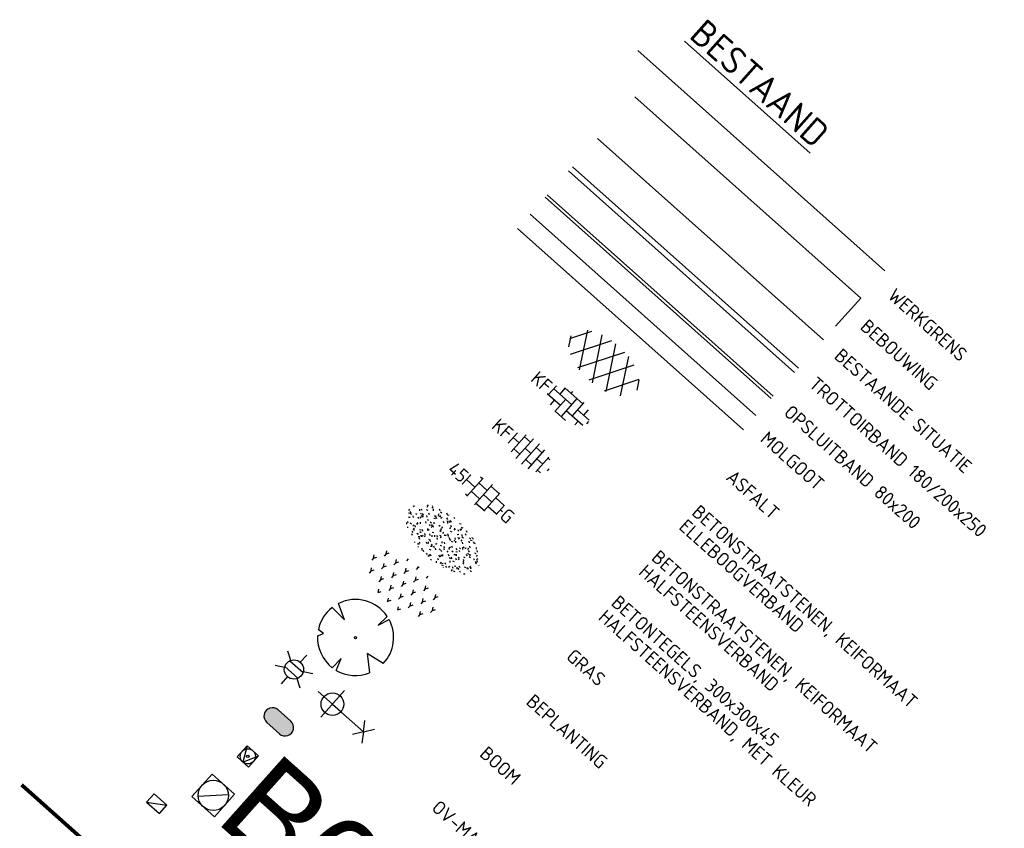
# Model space of a CAD drawing. Header units: metres. Extents: x 113080 to 114329, y 482672 to 483852.
# Tile 49 of 55: x 114221 to 114247, y 482729 to 482751. Entities that reach past the tile are written whole.
import ezdxf
from ezdxf.enums import TextEntityAlignment as Align

# ---------------------------------------------------------------- set-up
doc = ezdxf.new("R2018")
doc.units = ezdxf.units.M
doc.linetypes.add('VH-OPSLUITBAND_80X200', pattern=[14, 8, -2, 2, -2])
doc.linetypes.add('VW-1-1_STREEP', pattern=[2, 1, -1])
for name, color, linetype, lineweight in [('B-WE-GR-BEPLANTING-S', 252, 'Continuous', 25), ('B-WE-GR-BOOM-S', 252, 'Continuous', 25), ('B-WE-GR-GRAS-S', 252, 'Continuous', 25), ('B-WE-IE-MEUBILAIR_WEGMEUBILAIR_LICHTMAST-S', 252, 'Continuous', 25), ('B-WE-IE-MEUBILAIR_WEGMEUBILAIR_PARKEERMAATREGEL-S', 252, 'Continuous', 25), ('B-WE-IE-MEUBILAIR_WEGMEUBILAIR_VERKEERSBORD-S', 252, 'Continuous', 25), ('B-WE-OG-BEBOUWING-G', 252, 'Continuous', 35), ('B-WE-RI-GWA_RIOOLPUT_INSPECTIEPUT_BETON-S', 252, 'Continuous', 25), ('B-WE-RI-HWA_KOLK-S', 252, 'Continuous', 25), ('B-WE-VH-GOOT-G', 252, 'Continuous', 18), ('B-WE-VH-KANTOPSLUITING_OPSLUITBAND_80X200-G', 252, 'VH-OPSLUITBAND_80X200', 18), ('B-WE-VH-KANTOPSLUITING_VOORKANTBAND-G', 252, 'Continuous', 18), ('B-WE-VH-KANTVERHARDING-G', 252, 'Continuous', 18), ('B-WE-VH-VERHARDING_ASFALT-S', 252, 'Continuous', 25), ('B-WE-VH-VERHARDING_BETONSTRAATSTEEN-S', 252, 'Continuous', 25), ('B-WE-VH-VERHARDING_TEGEL-S', 252, 'Continuous', 25), ('B-WE-VW-MARKERING_LANGS_STREEP_11_010-G', 252, 'VW-1-1_STREEP', 13), ('X-XX-AL-TEKENBLAD-T18', 10, 'Continuous', 18), ('X-XX-AL-TEKENBLAD-T35', 7, 'Continuous', 35), ('X-XX-AL-WERKGRENS-G', 7, 'XX-WERKGRENS', 25)]:
    doc.layers.add(name, color=color, linetype=linetype, lineweight=lineweight)
doc.styles.add('NLCS-ISO', font='NLCS-ISO.ttf')
doc.styles.add('NLCS-ISO-M200-T18', font='NLCS-ISO.ttf', dxfattribs={"height": 0.36})
doc.styles.add('NLCS-ISO-M200-T35', font='NLCS-ISO.ttf', dxfattribs={"height": 0.7})
doc.styles.get("Standard").update_dxf_attribs({"font": 'NLCS-ISO.ttf'})
doc.linetypes.add('XX-WERKGRENS', pattern='A,0,[137,NLCS.SHX,S=0.5,R=0,X=0,Y=0],-30', length=30)

# ---------------------------------------------------------------- blocks, each defined once
blk = doc.blocks.new('SIE-WEG_PARKEERMAATREGEL_HUNNENBED')
blk.add_hatch(color=256).paths.add_polyline_path([(0.224, 0.225), (-0.224, 0.225, 1), (-0.224, -0.225), (0.224, -0.225, 1)])
at = {"flags": 128}
blk.add_lwpolyline([(0.224, -0.225, 1), (0.224, 0.225), (-0.224, 0.225, 1), (-0.224, -0.225)], format="xyb", close=True, dxfattribs=at)
blk = doc.blocks.new('B-SIE-WEG_VERKEERSBORD_PAAL-SO')
blk.add_lwpolyline([(-1, -1), (1, -1), (1, 1), (-1, 1)], close=True)
at = {"flags": 128}
blk.add_lwpolyline([(-1, 1), (0, -1), (1, 1)], close=True, dxfattribs=at)
for radius in [1, 0.171]:
    blk.add_circle((0, 0), radius)
at = {"lineweight": 30, "flags": 104}
blk.add_attdef('bordgegevens', text='', height=1.8, dxfattribs=at).set_placement((2.21, 3.21), align=Align.TOP_LEFT)
blk = doc.blocks.new('B-SIE-WEG_LICHTMAST_1UITHOUDER-SO')
for p, q in [((0, -2.42), (0, 2.33)), ((-5.5, 0), (-6.34, 1.24)), ((-5.5, 0), (-6.34, -1.24)), ((-5.5, 0), (-4.66, 1.24)), ((-1.5, 0), (-5.5, 0)), ((-5.5, 0), (-4.66, -1.24)), ((0, 0), (-1.49, 0)), ((0, 0), (2.52, 0))]:
    blk.add_line(p, q)
blk.add_circle((0, 0), 1.5)
at = {"style": 'NLCS-ISO'}
blk.add_attdef('TYPE', text='', height=1.8, dxfattribs=at).set_placement((0, 2.33), align=Align.BOTTOM_CENTER)
blk = doc.blocks.new('B-SIE-WEG_LICHTMAST-SO')
at = {"ltscale": 0.1}
for p, q in [((0, 1.27), (0, 2.53)), ((-1.1, 0.63), (-2.19, 1.27)), ((1.1, 0.63), (2.19, 1.27)), ((-1.1, -0.63), (-2.19, -1.27)), ((0, -1.27), (0, -2.53)), ((1.1, -0.63), (2.19, -1.27))]:
    blk.add_line(p, q, dxfattribs=at)
at = {"flags": 128}
for points in [[(-1.16, 0.5), (1.16, 0.5)], [(-1.16, -0.5), (1.16, -0.5)]]:
    blk.add_lwpolyline(points, dxfattribs=at)
at = {"ltscale": 0.1}
blk.add_circle((0, 0), 1.27, dxfattribs=at)
at = {"style": 'NLCS-ISO'}
blk.add_attdef('TYPE', text='', height=1.8, dxfattribs=at).set_placement((0, 2.53), align=Align.BOTTOM_CENTER)
blk = doc.blocks.new('B-SRI-KOLK_TROTTOIR-SO')
blk.add_line((-1.125, 0), (1.125, 1.5))
at = {"flags": 128}
blk.add_lwpolyline([(-1.125, 0), (1.125, 0), (1.125, 1.5), (-1.125, 1.5)], close=True, dxfattribs=at)
blk = doc.blocks.new('B-SRI-PUT_GWA-SO')
blk.add_line((-1.41, -1.41), (1.41, 1.41))
at = {"lineweight": -3, "flags": 128}
blk.add_lwpolyline([(2, -2), (2, 2), (-2, 2), (-2, -2)], close=True, dxfattribs=at)
at = {"lineweight": -3}
blk.add_circle((0, 0), 2, dxfattribs=at)
blk = doc.blocks.new('SGR-BOOM_08')
at = {"ltscale": 20, "flags": 128}
for points in [[(1.29, 4.87), (1.14, 3.21), (1.73, 4.73)], [(-4.95, 0.9), (-2.63, 0.79), (-4.68, 1.86)], [(5.03, -0.13), (2.56, -0.55), (4.49, -2.27)], [(-3.9, -3.19), (-3.5, -2.42), (-4.39, -2.47)], [(0.99, -4.94), (0.42, -3.33), (0.36, -5.02)]]:
    blk.add_lwpolyline(points, dxfattribs=at)
blk.add_lwpolyline([(5.03, -0.13, 0.321944), (1.73, 4.73, 0.321944)], format="xyb", dxfattribs=at)
blk.add_circle((0, 0), 0.15)
at = {"ltscale": 20}
for start, end in [(75.1844, 158.299), (169.749, 209.4302), (281.3601, 333.2046), (219.2667, 274.1068)]:
    blk.add_arc((0, 0), 5.03, start, end, dxfattribs=at)
blk = doc.blocks.new('SVH-ASFALT-SO')
at = {"ltscale": 0.1}
for p, q in [((-4.09, -2.05), (-1.23, 2.9)), ((0.57, -2.96), (-2.65, 2.62)), ((-2.18, -2.74), (1.09, 2.92)), ((2.69, -2.62), (-0.53, 2.96)), ((4.52, -1.79), (1.86, 2.81)), ((-5.55, -0.57), (-4.01, 2.09)), ((-1.82, -2.81), (-4.49, 1.81)), ((-0.01, -2.97), (3.14, 2.48)), ((2.47, -2.68), (4.89, 1.5)), ((5.65, 0.25), (4.96, 1.43)), ((-4.9, -1.48), (-5.64, -0.2))]:
    blk.add_line(p, q, dxfattribs=at)
at = {"style": 'NLCS-ISO'}
blk.add_attdef('KLEUR', text='', height=1.8, dxfattribs=at).set_placement((7.3, 0), align=Align.MIDDLE_LEFT)
at = {"style": 'NLCS-ISO', "flags": 1}
blk.add_attdef('FUNCTIE', text='', height=1.8, dxfattribs=at).set_placement((-2.07, -6.33), align=Align.MIDDLE_CENTER)
blk = doc.blocks.new('SVH-BSS_KEIFORMAAT_HALFST_KL-SO')
for p, q in [((-2.1, -1.59), (-2.1, 1.42)), ((-1.05, -1.83), (-1.05, 1.66)), ((0, -1.88), (0, 1.71)), ((1.05, -1.75), (1.05, 1.58)), ((-3.15, -1), (-3.15, 0.83)), ((-3.15, 0), (-2.1, 0)), ((-2.1, 1.05), (-1.05, 1.05)), ((-1.05, 0), (0, 0)), ((0, 1.05), (1.05, 1.05)), ((1.05, 0), (2.1, 0)), ((2.1, -1.4), (2.1, 1.22)), ((2.1, 1.05), (2.41, 1.05)), ((3.15, -0.26), (3.15, 0.09)), ((3.15, 0), (3.16, 0)), ((-2.1, -1.05), (-1.05, -1.05)), ((0, -1.05), (1.05, -1.05)), ((2.1, -1.05), (2.64, -1.05))]:
    blk.add_line(p, q)
at = {"style": 'NLCS-ISO'}
blk.add_attdef('FORMAAT', text='', height=1.8, dxfattribs=at).set_placement((-3.62, -0.09), align=Align.MIDDLE_RIGHT)
blk.add_attdef('KLEUR', text='', height=1.8, dxfattribs=at).set_placement((3.17, -0.09), align=Align.MIDDLE_LEFT)
at = {"style": 'NLCS-ISO', "flags": 1}
blk.add_attdef('FUNCTIE', text='', height=1.8, dxfattribs=at).set_placement((0.12, -3.58), align=Align.MIDDLE_CENTER)
blk = doc.blocks.new('SVH-TEGEL_300X300_DUN_HALFST_KL-SO')
for p, q in [((-1.84, 1.5), (-1.5, 1.5)), ((-1.5, -1.6), (-1.5, 1.6)), ((0, -1.78), (0, 1.78)), ((0, 1.5), (1.5, 1.5)), ((1.5, -1.6), (1.5, 1.6)), ((-3.08, 0.75), (-3, 0.75)), ((-3, -0.83), (-3, 0.83)), ((-3, 0), (-1.5, 0)), ((-1.5, 0.75), (0, 0.75)), ((0, 0), (1.5, 0)), ((1.5, 0.75), (3, 0.75)), ((3, -0.83), (3, 0.83)), ((3, 0), (3.39, 0)), ((-3.08, -0.75), (-3, -0.75)), ((-1.5, -0.75), (0, -0.75)), ((1.5, -0.75), (3, -0.75)), ((-1.84, -1.5), (-1.5, -1.5)), ((0, -1.5), (1.5, -1.5))]:
    blk.add_line(p, q)
at = {"style": 'NLCS-ISO'}
blk.add_attdef('FORMAAT', text='', height=1.8, dxfattribs=at).set_placement((-3.18, 0), align=Align.MIDDLE_RIGHT)
blk.add_attdef('KLEUR', text='', height=1.8, dxfattribs=at).set_placement((3.49, 0), align=Align.MIDDLE_LEFT)
at = {"style": 'NLCS-ISO', "flags": 1}
blk.add_attdef('FUNCTIE', text='', height=1.8, dxfattribs=at).set_placement((0.12, -3.58), align=Align.MIDDLE_CENTER)
blk = doc.blocks.new('SGR-GRAS_01-SO')
at = {"ltscale": 0.1}
for p, q in [((-0.939, 0.84), (-1.004, 0.878)), ((-0.576, 0.919), (-0.64, 0.957)), ((-0.562, 0.919), (-0.509, 0.972)), ((-0.212, 0.998), (-0.269, 1.031)), ((0.073, 0.993), (0.138, 1.031)), ((0.239, 0.923), (0.312, 0.942)), ((0.317, 0.814), (0.304, 0.888)), ((0.594, 0.925), (0.522, 0.945)), ((0.912, 0.894), (0.907, 0.925)), ((1.012, 0.869), (0.947, 0.906)), ((-1.448, 0.644), (-1.521, 0.664)), ((-1.469, 0.576), (-1.482, 0.65)), ((-1.427, 0.476), (-1.354, 0.496)), ((-1.302, 0.761), (-1.324, 0.774)), ((-1.284, 0.684), (-1.278, 0.759)), ((-1.154, 0.647), (-1.207, 0.7)), ((-0.968, 0.512), (-0.915, 0.565)), ((-0.893, 0.496), (-0.965, 0.515)), ((-0.923, 0.418), (-0.858, 0.456)), ((-0.892, 0.812), (-0.817, 0.812)), ((-0.873, 0.655), (-0.886, 0.729)), ((-0.871, 0.625), (-0.799, 0.644)), ((-0.804, 0.474), (-0.869, 0.511)), ((-0.73, 0.647), (-0.783, 0.7)), ((-0.689, 0.607), (-0.682, 0.682)), ((-0.441, 0.553), (-0.506, 0.59)), ((-0.427, 0.785), (-0.499, 0.804)), ((-0.425, 0.706), (-0.36, 0.743)), ((-0.305, 0.647), (-0.358, 0.7)), ((-0.317, 0.812), (-0.242, 0.812)), ((-0.316, 0.774), (-0.244, 0.793)), ((-0.278, 0.735), (-0.291, 0.809)), ((-0.078, 0.632), (-0.143, 0.669)), ((-0.093, 0.53), (-0.087, 0.604)), ((-0.002, 0.47), (0.071, 0.489)), ((0.128, 0.636), (0.056, 0.656)), ((0.119, 0.647), (0.066, 0.7)), ((0.286, 0.711), (0.221, 0.748)), ((0.258, 0.812), (0.333, 0.812)), ((0.322, 0.565), (0.375, 0.618)), ((0.429, 0.477), (0.494, 0.514)), ((0.543, 0.647), (0.49, 0.7)), ((0.502, 0.452), (0.509, 0.527)), ((0.554, 0.619), (0.626, 0.638)), ((0.649, 0.79), (0.584, 0.827)), ((0.684, 0.487), (0.611, 0.507)), ((0.784, 0.423), (0.719, 0.461)), ((0.833, 0.812), (0.908, 0.812)), ((0.967, 0.647), (0.914, 0.7)), ((0.927, 0.764), (0.992, 0.802)), ((1.15, 0.777), (1.077, 0.796)), ((1.147, 0.502), (1.082, 0.54)), ((1.098, 0.375), (1.104, 0.45)), ((1.109, 0.767), (1.182, 0.787)), ((1.392, 0.647), (1.339, 0.7)), ((1.424, 0.463), (1.496, 0.483)), ((1.51, 0.581), (1.445, 0.619)), ((1.607, 0.407), (1.594, 0.481)), ((-1.964, -0.07), (-1.977, 0.004)), ((-1.93, 0.188), (-1.925, 0.244)), ((-1.893, 0.237), (-1.921, 0.253)), ((-1.668, 0.023), (-1.595, 0.043)), ((-1.596, 0.241), (-1.649, 0.294)), ((-1.53, 0.316), (-1.595, 0.353)), ((-1.517, 0.187), (-1.442, 0.187)), ((-1.358, 0.206), (-1.431, 0.226)), ((-1.421, 0.131), (-1.356, 0.168)), ((-1.369, 0.009), (-1.382, 0.083)), ((-1.375, 0.106), (-1.322, 0.159)), ((-1.334, 0.111), (-1.328, 0.186)), ((-1.167, 0.395), (-1.232, 0.432)), ((-1.172, 0.241), (-1.225, 0.294)), ((-1.112, 0.172), (-1.04, 0.192)), ((-1.032, 0.028), (-1.097, 0.066)), ((-0.942, 0.187), (-0.867, 0.187)), ((-0.803, 0.057), (-0.875, 0.077)), ((-0.747, 0.241), (-0.8, 0.294)), ((-0.773, 0.089), (-0.786, 0.163)), ((-0.739, 0.034), (-0.732, 0.109)), ((-0.669, 0.107), (-0.734, 0.145)), ((-0.557, 0.321), (-0.485, 0.34)), ((-0.337, 0.347), (-0.41, 0.366)), ((-0.323, 0.241), (-0.376, 0.294)), ((-0.306, 0.186), (-0.371, 0.224)), ((-0.367, 0.187), (-0.292, 0.187)), ((-0.243, 0.017), (-0.17, 0.036)), ((-0.178, 0.169), (-0.191, 0.242)), ((-0.143, -0.043), (-0.137, 0.032)), ((-0.085, 0.159), (-0.032, 0.212)), ((-0.069, 0.189), (-0.004, 0.227)), ((0.057, 0.265), (-0.008, 0.303)), ((0.101, 0.241), (0.048, 0.294)), ((0.218, 0.198), (0.146, 0.217)), ((0.208, 0.187), (0.283, 0.187)), ((0.313, 0.166), (0.385, 0.185)), ((0.42, 0.344), (0.355, 0.382)), ((0.417, 0.248), (0.404, 0.322)), ((0.526, 0.241), (0.472, 0.294)), ((0.555, -0.022), (0.49, 0.015)), ((0.774, 0.049), (0.701, 0.069)), ((0.783, 0.187), (0.858, 0.187)), ((0.918, 0.057), (0.853, 0.094)), ((0.868, 0.315), (0.941, 0.334)), ((0.95, 0.241), (0.897, 0.294)), ((1.012, 0.328), (0.999, 0.402)), ((1.239, 0.338), (1.167, 0.358)), ((1.183, 0.011), (1.255, 0.03)), ((1.206, 0.212), (1.259, 0.265)), ((1.282, 0.136), (1.217, 0.173)), ((1.283, 0.248), (1.348, 0.286)), ((1.374, 0.241), (1.321, 0.294)), ((1.358, 0.187), (1.433, 0.187)), ((1.645, 0.215), (1.58, 0.252)), ((1.693, 0.298), (1.7, 0.373)), ((1.795, 0.19), (1.722, 0.209)), ((1.738, 0.159), (1.81, 0.179)), ((1.798, 0.241), (1.745, 0.294)), ((1.933, 0.187), (1.948, 0.187)), ((-1.918, -0.157), (-1.854, -0.119)), ((-1.824, -0.083), (-1.897, -0.064)), ((-1.759, -0.13), (-1.823, -0.092)), ((-1.782, -0.301), (-1.729, -0.248)), ((-1.613, -0.166), (-1.667, -0.113)), ((-1.395, -0.051), (-1.46, -0.013)), ((-1.385, -0.462), (-1.378, -0.387)), ((-1.353, -0.281), (-1.281, -0.261)), ((-1.269, -0.232), (-1.341, -0.212)), ((-1.261, -0.417), (-1.326, -0.38)), ((-1.189, -0.166), (-1.242, -0.113)), ((-1.065, -0.386), (-1, -0.348)), ((-0.897, -0.338), (-0.962, -0.301)), ((-0.765, -0.166), (-0.818, -0.113)), ((-0.798, -0.132), (-0.726, -0.112)), ((-0.713, -0.381), (-0.786, -0.361)), ((-0.674, -0.477), (-0.687, -0.403)), ((-0.534, -0.259), (-0.599, -0.222)), ((-0.567, -0.098), (-0.502, -0.061)), ((-0.491, -0.248), (-0.438, -0.195)), ((-0.484, -0.436), (-0.411, -0.416)), ((-0.341, -0.166), (-0.394, -0.113)), ((-0.248, -0.091), (-0.32, -0.072)), ((-0.171, -0.18), (-0.236, -0.143)), ((-0.078, -0.398), (-0.091, -0.324)), ((0.084, -0.166), (0.031, -0.113)), ((0.072, -0.287), (0.144, -0.268)), ((0.192, -0.101), (0.127, -0.064)), ((0.308, -0.24), (0.235, -0.221)), ((0.327, -0.468), (0.262, -0.43)), ((0.287, -0.327), (0.352, -0.289)), ((0.452, -0.12), (0.459, -0.046)), ((0.508, -0.166), (0.455, -0.113)), ((0.517, -0.318), (0.504, -0.244)), ((0.69, -0.389), (0.625, -0.351)), ((0.627, -0.138), (0.7, -0.119)), ((0.785, -0.039), (0.85, -0.002)), ((0.863, -0.389), (0.791, -0.37)), ((0.799, -0.195), (0.852, -0.142)), ((0.932, -0.166), (0.879, -0.113)), ((0.942, -0.442), (1.014, -0.423)), ((1.053, -0.31), (0.988, -0.272)), ((1.048, -0.198), (1.054, -0.123)), ((1.112, -0.239), (1.099, -0.165)), ((1.329, -0.1), (1.256, -0.08)), ((1.356, -0.166), (1.303, -0.113)), ((1.416, -0.231), (1.351, -0.193)), ((1.497, -0.293), (1.569, -0.274)), ((1.639, -0.268), (1.704, -0.231)), ((1.643, -0.275), (1.65, -0.2)), ((1.707, -0.159), (1.694, -0.085)), ((1.779, -0.152), (1.715, -0.114)), ((1.781, -0.166), (1.728, -0.113)), ((1.884, -0.248), (1.812, -0.229)), ((-1.624, -0.496), (-1.689, -0.459)), ((-1.631, -0.572), (-1.684, -0.519)), ((-1.567, -0.438), (-1.492, -0.438)), ((-1.535, -0.657), (-1.498, -0.636)), ((-1.269, -0.557), (-1.282, -0.483)), ((-1.207, -0.572), (-1.26, -0.519)), ((-1.179, -0.67), (-1.252, -0.651)), ((-1.126, -0.784), (-1.191, -0.746)), ((-1.039, -0.585), (-0.967, -0.565)), ((-0.992, -0.438), (-0.917, -0.438)), ((-0.898, -0.654), (-0.845, -0.601)), ((-0.783, -0.572), (-0.836, -0.519)), ((-0.763, -0.705), (-0.828, -0.667)), ((-0.789, -0.539), (-0.782, -0.464)), ((-0.709, -0.902), (-0.644, -0.864)), ((-0.624, -0.819), (-0.696, -0.799)), ((-0.399, -0.626), (-0.464, -0.588)), ((-0.417, -0.438), (-0.342, -0.438)), ((-0.358, -0.572), (-0.411, -0.519)), ((-0.158, -0.529), (-0.23, -0.51)), ((-0.211, -0.614), (-0.146, -0.577)), ((-0.193, -0.616), (-0.187, -0.541)), ((-0.169, -0.74), (-0.097, -0.72)), ((-0.036, -0.547), (-0.101, -0.509)), ((0.066, -0.572), (0.013, -0.519)), ((0.158, -0.438), (0.233, -0.438)), ((0.397, -0.678), (0.325, -0.659)), ((0.386, -0.591), (0.459, -0.572)), ((0.393, -0.601), (0.446, -0.548)), ((0.462, -0.834), (0.397, -0.797)), ((0.402, -0.693), (0.409, -0.618)), ((0.49, -0.572), (0.437, -0.519)), ((0.617, -0.884), (0.604, -0.81)), ((0.643, -0.843), (0.708, -0.806)), ((0.733, -0.438), (0.808, -0.438)), ((0.825, -0.755), (0.76, -0.718)), ((0.914, -0.572), (0.861, -0.519)), ((0.953, -0.827), (0.88, -0.808)), ((0.998, -0.77), (1.004, -0.696)), ((1.188, -0.676), (1.123, -0.639)), ((1.141, -0.556), (1.206, -0.518)), ((1.212, -0.805), (1.199, -0.731)), ((1.256, -0.746), (1.328, -0.727)), ((1.339, -0.572), (1.286, -0.519)), ((1.308, -0.438), (1.383, -0.438)), ((1.419, -0.538), (1.346, -0.518)), ((1.551, -0.597), (1.486, -0.56)), ((1.684, -0.547), (1.736, -0.495)), ((1.713, -0.522), (1.71, -0.519)), ((-0.836, -0.943), (-0.853, -0.926)), ((-0.725, -0.889), (-0.652, -0.869)), ((-0.582, -0.994), (-0.587, -0.97)), ((-0.376, -0.979), (-0.429, -0.926)), ((-0.265, -0.992), (-0.33, -0.955)), ((-0.068, -0.968), (-0.141, -0.948)), ((-0.014, -1.008), (0.039, -0.955)), ((0.048, -0.979), (-0.005, -0.926)), ((0.021, -0.964), (0.008, -0.89)), ((0.099, -0.913), (0.034, -0.876)), ((0.172, -1.037), (0.218, -1.024)), ((0.472, -0.979), (0.419, -0.926)), ((0.701, -0.895), (0.773, -0.876)), ((0.856, -0.938), (0.844, -0.926))]:
    blk.add_line(p, q, dxfattribs=at)
at = {"ltscale": 0.1, "style": 'NLCS-ISO'}
blk.add_attdef('TYPE', text='', height=0.5, dxfattribs=at).set_placement((3.471, -0.016), align=Align.MIDDLE_CENTER)
blk = doc.blocks.new('SGR-BEPLANTING_SOORT_01-SO')
for p, q in [((-0.577, 0.993), (-0.577, 0.875)), ((0, 1), (-0.022, 1.038)), ((0, 1), (0.022, 1.038)), ((0, 1), (0, 0.875)), ((0.577, 0.992), (0.577, 0.875)), ((-1.443, 0.5), (-1.516, 0.625)), ((-1.443, 0.5), (-1.371, 0.625)), ((-1.443, 0.5), (-1.443, 0.375)), ((-0.866, 0.5), (-0.938, 0.625)), ((-0.866, 0.5), (-0.794, 0.625)), ((-0.866, 0.5), (-0.866, 0.375)), ((-0.289, 0.5), (-0.361, 0.625)), ((-0.289, 0.5), (-0.217, 0.625)), ((-0.289, 0.5), (-0.289, 0.375)), ((0.289, 0.5), (0.217, 0.625)), ((0.289, 0.5), (0.361, 0.625)), ((0.289, 0.5), (0.289, 0.375)), ((0.866, 0.5), (0.794, 0.625)), ((0.866, 0.5), (0.938, 0.625)), ((0.866, 0.5), (0.866, 0.375)), ((1.443, 0.5), (1.371, 0.625)), ((1.443, 0.5), (1.516, 0.625)), ((1.443, 0.5), (1.443, 0.375)), ((-1.732, 0), (-1.804, 0.125)), ((-1.732, 0), (-1.66, 0.125)), ((-1.732, 0), (-1.732, -0.125)), ((-1.155, 0), (-1.227, 0.125)), ((-1.155, 0), (-1.083, 0.125)), ((-1.155, 0), (-1.155, -0.125)), ((-0.577, 0), (-0.65, 0.125)), ((-0.577, 0), (-0.505, 0.125)), ((-0.577, 0), (-0.577, -0.125)), ((0, 0), (-0.072, 0.125)), ((0, 0), (0.072, 0.125)), ((0, 0), (0, -0.125)), ((0.577, 0), (0.505, 0.125)), ((0.577, 0), (0.65, 0.125)), ((0.577, 0), (0.577, -0.125)), ((1.155, 0), (1.083, 0.125)), ((1.155, 0), (1.227, 0.125)), ((1.155, 0), (1.155, -0.125)), ((1.732, 0), (1.66, 0.125)), ((1.732, 0), (1.804, 0.125)), ((1.732, 0), (1.732, -0.125)), ((-1.443, -0.5), (-1.516, -0.375)), ((-1.443, -0.5), (-1.371, -0.375)), ((-0.866, -0.5), (-0.938, -0.375)), ((-0.866, -0.5), (-0.794, -0.375)), ((-0.289, -0.5), (-0.361, -0.375)), ((-0.289, -0.5), (-0.217, -0.375)), ((0.289, -0.5), (0.217, -0.375)), ((0.289, -0.5), (0.361, -0.375)), ((0.866, -0.5), (0.794, -0.375)), ((0.866, -0.5), (0.938, -0.375)), ((1.443, -0.5), (1.371, -0.375)), ((1.443, -0.5), (1.516, -0.375)), ((-1.443, -0.5), (-1.443, -0.625)), ((-0.866, -0.5), (-0.866, -0.625)), ((-0.289, -0.5), (-0.289, -0.625)), ((0.289, -0.5), (0.289, -0.625)), ((0.866, -0.5), (0.866, -0.625)), ((1.443, -0.5), (1.443, -0.625)), ((-0.581, -0.994), (-0.65, -0.875)), ((-0.574, -0.995), (-0.505, -0.875)), ((0, -1), (-0.072, -0.875)), ((0, -1), (0.072, -0.875)), ((0, -1), (0, -1.039)), ((0.574, -0.994), (0.505, -0.875)), ((0.582, -0.993), (0.65, -0.875))]:
    blk.add_line(p, q)
at = {"style": 'NLCS-ISO'}
blk.add_attdef('TYPE', text='', height=0.5, dxfattribs=at).set_placement((3.471, -0.016), align=Align.MIDDLE_CENTER)
blk = doc.blocks.new('SVH-BSS_KEIFORMAAT_ELLEBOOG_KL-SO')
for p, q in [((-1.87, 1.5), (-1.87, 0.39)), ((-1.87, 1.44), (1.28, 1.44)), ((-0.82, 1.75), (-0.82, 1.44)), ((0.23, 1.44), (0.23, -1.71)), ((1.28, 1.67), (1.28, -0.66)), ((2.33, 1.31), (2.33, 0.39)), ((-2.92, 0.92), (-2.92, -0.66)), ((-2.92, 0.39), (0.23, 0.39)), ((-0.82, 0.39), (-0.82, -1.75)), ((1.28, 0.39), (3.32, 0.39)), ((3.38, 0.18), (3.38, -0.18)), ((-3.16, -0.66), (-0.82, -0.66)), ((-1.87, -0.66), (-1.87, -1.5)), ((0.23, -0.66), (3.16, -0.66)), ((2.33, -0.66), (2.33, -1.31)), ((-0.82, -1.71), (1.03, -1.71))]:
    blk.add_line(p, q)
at = {"style": 'NLCS-ISO'}
blk.add_attdef('FORMAAT', text='', height=1.8, dxfattribs=at).set_placement((-3.39, 0), align=Align.MIDDLE_RIGHT)
blk.add_attdef('KLEUR', text='', height=1.8, dxfattribs=at).set_placement((3.39, 0), align=Align.MIDDLE_LEFT)
at = {"style": 'NLCS-ISO', "flags": 1}
blk.add_attdef('FUNCTIE', text='', height=1.8, dxfattribs=at).set_placement((0.12, -3.58), align=Align.MIDDLE_CENTER)

msp = doc.modelspace()

# ---------------------------------------------------------------- linework, layer by layer
at = {"layer": 'B-WE-OG-BEBOUWING-G', "flags": 128}
msp.add_lwpolyline([(114237.455, 482748.598), (114243.427, 482743.275), (114242.762, 482742.529)], dxfattribs=at)
at = {"layer": 'B-WE-VH-GOOT-G', "flags": 128}
for points in [[(114234.686, 482745.491), (114240.658, 482740.168)], [(114234.353, 482745.118), (114240.325, 482739.795)]]:
    msp.add_lwpolyline(points, dxfattribs=at)
at = {"layer": 'B-WE-VH-KANTOPSLUITING_OPSLUITBAND_80X200-G', "flags": 128}
msp.add_lwpolyline([(114235.087, 482745.942), (114241.06, 482740.619)], dxfattribs=at)
at = {"layer": 'B-WE-VH-KANTOPSLUITING_VOORKANTBAND-G', "flags": 128}
for points in [[(114235.706, 482746.636), (114241.678, 482741.313)], [(114235.806, 482746.748), (114241.778, 482741.425)], [(114235.141, 482746.002), (114241.113, 482740.679)]]:
    msp.add_lwpolyline(points, dxfattribs=at)
at = {"layer": 'B-WE-VH-KANTVERHARDING-G', "flags": 128}
msp.add_lwpolyline([(114236.472, 482747.495), (114242.444, 482742.172)], dxfattribs=at)
at = {"layer": 'B-WE-VW-MARKERING_LANGS_STREEP_11_010-G', "ltscale": 5, "const_width": 0.1, "flags": 128}
msp.add_lwpolyline([(114221.246, 482730.412), (114227.218, 482725.089)], dxfattribs=at)
at = {"layer": 'X-XX-AL-WERKGRENS-G', "ltscale": 0.2, "flags": 128}
msp.add_lwpolyline([(114244.068, 482743.995), (114237.534, 482749.818)], dxfattribs=at)

# ---------------------------------------------------------------- block references
at = {"layer": 'B-WE-GR-BEPLANTING-S', "xscale": 0.6000000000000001, "yscale": 0.6000000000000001, "zscale": 0.6000000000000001, "rotation": 318.2896731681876}
msp.add_blockref('SGR-BEPLANTING_SOORT_01-SO', (114231.328, 482735.712), dxfattribs=at)
at = {"layer": 'B-WE-GR-BOOM-S', "xscale": 0.2, "yscale": 0.2, "zscale": 0.2, "rotation": 318.2896731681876}
msp.add_blockref('SGR-BOOM_08', (114230.073, 482734.304), dxfattribs=at)
at = {"layer": 'B-WE-GR-GRAS-S', "xscale": 0.6000000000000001, "yscale": 0.6000000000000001, "zscale": 0.6000000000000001, "rotation": 318.2896731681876}
msp.add_blockref('SGR-GRAS_01-SO', (114232.392, 482736.906), dxfattribs=at)
at = {"layer": 'B-WE-IE-MEUBILAIR_WEGMEUBILAIR_LICHTMAST-S', "xscale": 0.2, "yscale": 0.2, "zscale": 0.2}
for name, p, rotation in [('B-SIE-WEG_LICHTMAST-SO', (114228.445, 482733.46), 318.2896731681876), ('B-SIE-WEG_LICHTMAST_1UITHOUDER-SO', (114229.462, 482732.544), 138.2896731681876)]:
    msp.add_blockref(name, p, dxfattribs=dict(at, rotation=rotation))
at = {"layer": 'B-WE-IE-MEUBILAIR_WEGMEUBILAIR_PARKEERMAATREGEL-S', "rotation": 318.289673}
msp.add_blockref('SIE-WEG_PARKEERMAATREGEL_HUNNENBED', (114228.045, 482732.077), dxfattribs=at)
at = {"layer": 'B-WE-IE-MEUBILAIR_WEGMEUBILAIR_VERKEERSBORD-S'}
ref = msp.add_blockref('B-SIE-WEG_VERKEERSBORD_PAAL-SO', (114227.228, 482731.164), dxfattribs=dict(at, xscale=0.2, yscale=0.2, zscale=0.2, rotation=318.2896731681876))
lines = msp.add_mtext('B06', dxfattribs={"layer": '0', "insert": (114227.985, 482731.349), "char_height": 2.5, "attachment_point": 1, "rotation": 318.2897})
ref.add_attrib('bordgegevens', '', (114227.985, 482731.349), dxfattribs={"flags": 18}).embed_mtext(lines)
at = {"layer": 'B-WE-RI-GWA_RIOOLPUT_INSPECTIEPUT_BETON-S', "xscale": 0.2, "yscale": 0.2, "zscale": 0.2, "rotation": 318.2896731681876}
msp.add_blockref('B-SRI-PUT_GWA-SO', (114226.312, 482730.132), dxfattribs=at)
at = {"layer": 'B-WE-RI-HWA_KOLK-S', "xscale": 0.2, "yscale": 0.2, "zscale": 0.2, "rotation": 318.2894521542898}
msp.add_blockref('B-SRI-KOLK_TROTTOIR-SO', (114224.72, 482729.801), dxfattribs=at)
at = {"layer": 'B-WE-VH-VERHARDING_ASFALT-S', "xscale": 0.2, "yscale": 0.2, "zscale": 0.2, "rotation": 318.289673}
msp.add_blockref('SVH-ASFALT-SO', (114236.642, 482741.557), dxfattribs=at)
at = {"layer": 'B-WE-VH-VERHARDING_BETONSTRAATSTEEN-S'}
ref = msp.add_blockref('SVH-BSS_KEIFORMAAT_ELLEBOOG_KL-SO', (114235.698, 482740.433), dxfattribs=dict(at, xscale=0.2, yscale=0.2, zscale=0.2, rotation=318.291678))
ref.add_attrib('FORMAAT', 'KF', dxfattribs={"layer": '0', "height": 0.36, "rotation": 318.2917, "style": 'NLCS-ISO'}).set_placement((114235.191, 482740.884), align=Align.MIDDLE_RIGHT)
ref = msp.add_blockref('SVH-BSS_KEIFORMAAT_HALFST_KL-SO', (114234.711, 482739.168), dxfattribs=dict(at, xscale=0.2, yscale=0.2, zscale=0.2, rotation=318.289673))
ref.add_attrib('FORMAAT', 'KF', dxfattribs={"layer": '0', "height": 0.36, "rotation": 318.2897, "style": 'NLCS-ISO'}).set_placement((114234.159, 482739.637), align=Align.MIDDLE_RIGHT)
at = {"layer": 'B-WE-VH-VERHARDING_TEGEL-S', "color": 140, "true_color": 0x00bfff, "xscale": 0.2, "yscale": 0.2, "zscale": 0.2, "rotation": 318.289673}
msp.add_blockref('SVH-TEGEL_300X300_DUN_HALFST_KL-SO', (114233.454, 482738.081), dxfattribs=at).add_auto_attribs({'FORMAAT': '45', 'KLEUR': 'G'})

# ---------------------------------------------------------------- texts
at = {"layer": 'X-XX-AL-TEKENBLAD-T18', "style": 'NLCS-ISO-M200-T18'}
for s, p in [('WERKGRENS', (114244.114, 482743.294)), ('BEBOUWING', (114243.386, 482742.478)), ('BESTAANDE SITUATIE', (114242.698, 482741.705)), ('TROTTOIRBAND 180/200x250', (114242.032, 482740.958)), ('OPSLUITBAND 80x200', (114241.366, 482740.212)), ('MOLGOOT', (114240.745, 482739.514)), ('ASFALT', (114239.84, 482738.499)), ('BETONSTRAATSTENEN, KEIFORMAAT', (114238.934, 482737.572)), ('ELLEBOOGVERBAND', (114238.595, 482737.191)), ('BETONSTRAATSTENEN, KEIFORMAAT', (114237.869, 482736.377)), ('HALFSTEENSVERBAND', (114237.53, 482735.996)), ('BETONTEGELS, 300x300x45', (114236.804, 482735.182)), ('HALFSTEENSVERBAND, MET KLEUR', (114236.465, 482734.801)), ('GRAS', (114235.618, 482733.762)), ('BEPLANTING', (114234.554, 482732.568)), ('BOOM', (114233.327, 482731.192)), ('OV-MAST', (114232.056, 482729.766))]:
    msp.add_text(s, height=0.36, rotation=318.2897, dxfattribs=at).set_placement(p)
at = {"layer": 'X-XX-AL-TEKENBLAD-T35', "style": 'NLCS-ISO-M200-T35'}
msp.add_text('%%UBESTAAND', height=0.7, rotation=318.2897, dxfattribs=at).set_placement((114238.86, 482750.174))

doc.saveas('drawing.dxf')
